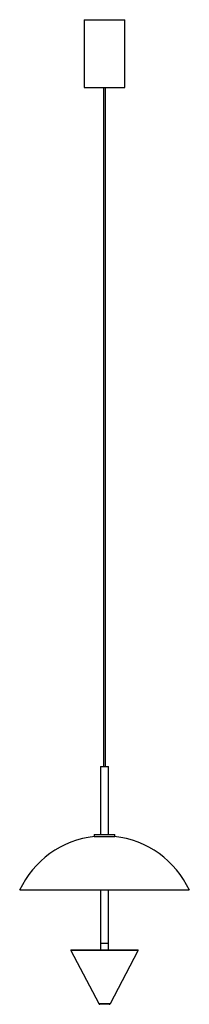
# Model space of a CAD drawing. Header units: millimetres. Extents: x 121 to 371, y -351 to 1099.
import ezdxf

# ---------------------------------------------------------------- set-up
doc = ezdxf.new("R2010")
doc.units = ezdxf.units.MM

msp = doc.modelspace()

# ---------------------------------------------------------------- linework, layer by layer
at = {"color": 7, "linetype": 'Continuous', "lineweight": 25}
for p, q in [((215.7, 1098.9), (215.7, 998.9)), ((215.7, 1098.9), (275.7, 1098.9)), ((275.7, 998.9), (275.7, 1098.9)), ((215.7, 998.9), (275.7, 998.9)), ((244.2, 998.9), (244.2, -1.1)), ((247.2, -1.1), (247.2, 998.9)), ((239.7, -1.1), (239.7, -101.1)), ((239.7, -1.1), (251.7, -1.1)), ((251.7, -101.1), (251.7, -1.1)), ((230.7, -101.1), (230.7, -104.1)), ((230.7, -101.1), (260.7, -101.1)), ((260.7, -104.1), (260.7, -101.1)), ((230.7, -104.1), (260.7, -104.1)), ((370.7, -183.3), (120.7, -183.3)), ((239.7, -183.3), (239.7, -261.1)), ((251.7, -261.1), (251.7, -183.3)), ((196.1, -272), (237.1, -350.2)), ((196.5, -271.2), (294.9, -271.2)), ((239.7, -261.1), (251.7, -261.1)), ((239.7, -261.2), (239.7, -271.2)), ((239.7, -261.2), (251.7, -261.2)), ((251.7, -271.2), (251.7, -261.2)), ((254.3, -350.2), (295.3, -272)), ((252.5, -351.2), (238.9, -351.2))]:
    msp.add_line(p, q, dxfattribs=at)
at = {"color": 8, "linetype": 'Continuous', "lineweight": 25}
for p, q in [((295.3, -272), (196.1, -272)), ((237.1, -350.2), (254.3, -350.2))]:
    msp.add_line(p, q, dxfattribs=at)
at = {"color": 7, "linetype": 'Continuous', "lineweight": 25}
for centre, radius, start, end in [((245.7, -241), 137.7, 96.2391, 155.2385), ((245.7, -241), 137.7, 24.7615, 83.7609), ((196.5, -271.7), 0.5, 90, 207.6995), ((294.9, -271.7), 0.5, 332.3005, 90), ((238.9, -349.2), 2, 207.6995, 270), ((252.5, -349.2), 2, 270, 332.3005)]:
    msp.add_arc(centre, radius, start, end, dxfattribs=at)

doc.saveas('drawing.dxf')
